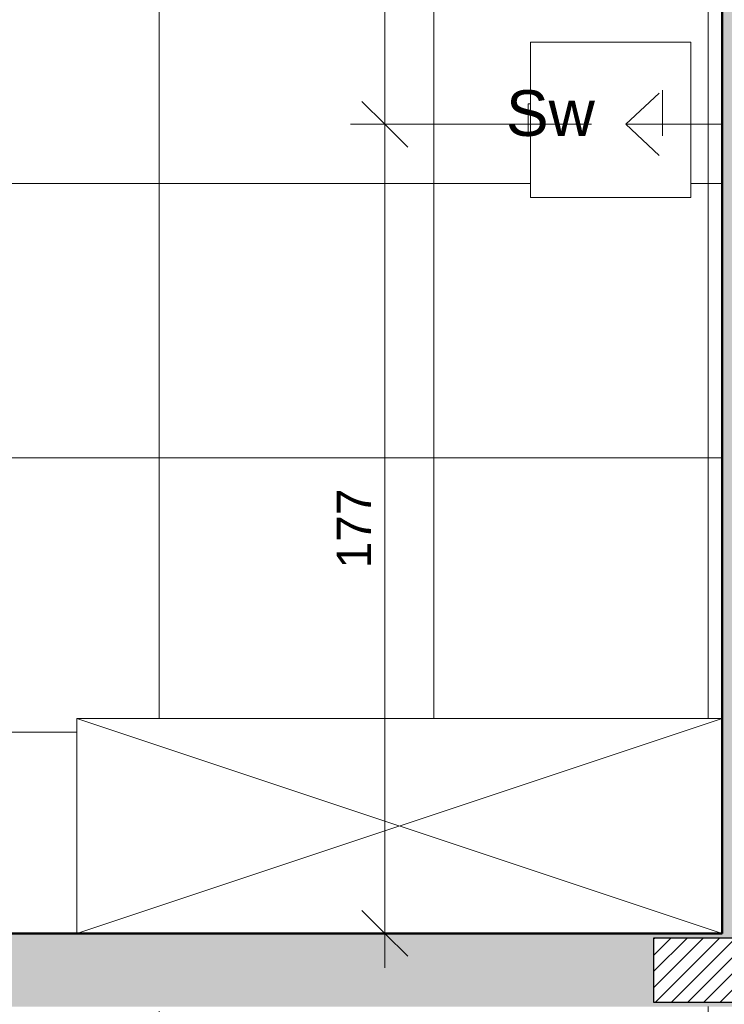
# Model space of a CAD drawing. Header units: metres. Extents: x -8.8 to 33.4, y -18.2 to 5.5.
# Tile 21 of 37: x -2.4 to -0.8, y -15.5 to -13.3. Entities that reach past the tile are written whole.
import ezdxf

# ---------------------------------------------------------------- set-up
doc = ezdxf.new("R2010")
doc.units = ezdxf.units.M
doc.linetypes.add('Projeção', pattern=[0.003969, 0.002381, -0.001587])
for name, color, linetype, lineweight in [('A-ANNO-DIMS', 7, 'Continuous', 9), ('A-ANNO-DIMS-50', 7, 'Continuous', 9), ('A-DETL-GENF', 7, 'Continuous', 5), ('A-FLOR-OVHD', 7, 'Projeção', 5), ('A-FLOR-PATT', 7, 'Continuous', 5), ('A-WALL-PATT', 7, 'Continuous', 5), ('G-ANNO-TEXT', 7, 'Continuous', 9), ('I-FURN', 7, 'Continuous', 5), ('I-WALL', 7, 'Continuous', 5)]:
    doc.layers.add(name, color=color, linetype=linetype, lineweight=lineweight)
doc.layers.add('A-DETL', color=7, linetype='Continuous', lineweight=5, true_color=0x00a600)
doc.styles.add('Arial', font='arial.ttf', dxfattribs={"height": 0.1})
doc.styles.add('Arial_1', font='arial.ttf', dxfattribs={"height": 0.075})
doc.dimstyles.new('Com_linha__ref__contínua__-_Cor_Vermelha_Arial_1_5mm_2', dxfattribs={"dimscale": 0.3048, "dimtxt": 0.076519, "dimasz": 0.328084, "dimexe": 0.246063, "dimexo": 0.246063, "dimgap": 0.024606, "dimtad": 1, "dimdec": 1, "dimlfac": 100, "dimrnd": 0.1, "dimdsep": 46, "dimtxsty": 'Arial_1', "dimblk1": 'OBLIQUE', "dimblk2": 'OBLIQUE', "dimsah": 1, "dimcen": 0.09, "dimdle": 0.246063, "dimazin": 0, "dimtfac": 1, "dimtdec": 4, "dimtix": 1, "dimtmove": 0, "dimatfit": 3, "dimfxl": 1, "dimtvp": 1, "dimtolj": 1, "dimtzin": 0, "dimarcsym": 2})

# ---------------------------------------------------------------- blocks, each defined once
blk = doc.blocks.new('Armário - Closet - Porta com armação dupla 2 - Armário - Closet - Porta com armação dupla 2-3014207-PTS_ ELETRICOS')
at = {"layer": 'I-FURN', "color": 9, "true_color": 0xc0c0c0}
for p, q in [((0.705, 0), (-0.705, 0.47)), ((-0.705, 0), (0.705, 0.47)), ((-0.705, 0.47), (0.705, 0.47)), ((-0.705, 0.47), (-0.705, 0.452)), ((0.6925, 0.47), (-0.6925, 0.47)), ((0.705, 0.452), (0.705, 0.47)), ((-0.705, 0.452), (-0.705, 0)), ((0.705, 0), (0.705, 0.452)), ((-0.705, 0), (0.705, 0))]:
    blk.add_line(p, q, dxfattribs=at)
blk = doc.blocks.new('Bed_Side_Table_5122 - 450x350x450-3010628-PTS_ ELETRICOS')
at = {"layer": 'I-FURN', "color": 9, "true_color": 0xc0c0c0}
for p, q in [((0.17, 0.1014), (-0.17, 0.1014)), ((-0.17, 0.1014), (-0.17, -0.2486)), ((0.17, -0.2486), (0.17, 0.1014)), ((-0.17, -0.2486), (-0.035, -0.2486)), ((-0.035, -0.2486), (-0.035, -0.254)), ((-0.035, -0.2486), (0.035, -0.2486)), ((-0.035, -0.254), (0.035, -0.254)), ((0.035, -0.254), (0.035, -0.2486)), ((0.035, -0.2486), (0.17, -0.2486))]:
    blk.add_line(p, q, dxfattribs=at)
blk = doc.blocks.new('DIMBLOCK11-PTS_ ELETRICOS')
at = {"layer": 'A-ANNO-DIMS-50', "color": 242, "true_color": 0xbd2b2e, "transparency": 16777216}
for p, q in [((-1.5607, -13.545), (-1.6107, -13.495)), ((-1.5607, -13.545), (-1.6357, -13.545)), ((-1.5607, -15.39), (-1.5607, -13.545)), ((-1.5607, -13.545), (-1.5107, -13.595)), ((-1.5607, -13.545), (-1.1086, -13.545)), ((-1.5607, -15.315), (-1.6107, -15.265)), ((-1.5607, -15.315), (-1.6357, -15.315)), ((-1.5607, -15.315), (-1.5107, -15.365)), ((-1.5607, -15.315), (-1.5564, -15.315))]:
    blk.add_line(p, q, dxfattribs=at)
at = {"layer": 'A-ANNO-DIMS-50', "color": 0, "transparency": 16777216, "insert": (-1.6656, -14.5166), "char_height": 0.075, "width": 0.207662, "attachment_point": 1, "rotation": 90, "line_spacing_factor": 0.941778, "style": 'Arial_1'}
blk.add_mtext('177', dxfattribs=at)
blk = doc.blocks.new('_Oblique')
at = {"color": 0, "linetype": 'ByBlock', "lineweight": -2}
blk.add_line((-0.5, -0.5), (0.5, 0.5), dxfattribs=at)
blk = doc.blocks.new('DIMBLOCK12-PTS_ ELETRICOS')
at = {"layer": 'A-ANNO-DIMS-50', "color": 242, "true_color": 0xbd2b2e, "transparency": 16777216}
for p, q in [((-1.5607, -11.645), (-1.6107, -11.595)), ((-1.5607, -11.645), (-1.6357, -11.645)), ((-1.5607, -13.545), (-1.5607, -11.645)), ((-1.5607, -11.645), (-1.5107, -11.695)), ((-1.5607, -11.645), (-1.1086, -11.645)), ((-1.5607, -13.545), (-1.6107, -13.495)), ((-1.5607, -13.545), (-1.6357, -13.545)), ((-1.5607, -13.545), (-1.5107, -13.595)), ((-1.5607, -13.545), (-1.1086, -13.545))]:
    blk.add_line(p, q, dxfattribs=at)
at = {"layer": 'A-ANNO-DIMS-50', "color": 0, "transparency": 16777216, "insert": (-1.6656, -12.6816), "char_height": 0.075, "width": 0.207662, "attachment_point": 1, "rotation": 90, "line_spacing_factor": 0.941778, "style": 'Arial_1'}
blk.add_mtext('190', dxfattribs=at)

msp = doc.modelspace()

# ---------------------------------------------------------------- hatches: boundary and pattern name
at = {"layer": 'A-DETL-GENF', "true_color": 0x464646}
h = msp.add_hatch(dxfattribs=at)
h.set_pattern_fill('FP_5', color=49, style=0, pattern_type=2)
h.set_pattern_definition([(45, (0, 0), (-0.01767767, 0.01767767), [])])
h.paths.add_polyline_path([(-8.3236, -18.225), (-8.0236, -18.225), (-8.0236, -18.085), (-8.3236, -18.085)])
h.paths.add_polyline_path([(0.1964, -18.225), (0.4964, -18.225), (0.4964, -18.085), (0.1964, -18.085)])
h.paths.add_polyline_path([(-3.0637, -18.225), (-3.0637, -18.085), (-3.3637, -18.085), (-3.3637, -18.225), (-3.1287, -18.225)])
h.paths.add_polyline_path([(-6.0237, -18.225), (-6.0237, -18.085), (-6.3237, -18.085), (-6.3237, -18.225), (-6.0886, -18.225)])
h.paths.add_polyline_path([(0.4964, -15.625), (0.4964, -15.325), (0.3564, -15.325), (0.3564, -15.625), (0.4664, -15.625)])
h.paths.add_polyline_path([(-3.3737, -15.465), (-3.0737, -15.465), (-3.0737, -15.325), (-3.3737, -15.325)])
h.paths.add_polyline_path([(-0.8986, -15.465), (-0.6736, -15.465), (-0.6736, -15.325), (-0.9736, -15.325), (-0.9736, -15.465)])
h.paths.add_polyline_path([(-5.2937, -15.465), (-4.9937, -15.4649), (-4.9937, -15.325), (-5.2937, -15.325), (-5.2937, -15.4375)])
h.paths.add_polyline_path([(-6.3237, -15.465), (-6.0237, -15.4649), (-6.0237, -15.325), (-6.3237, -15.325), (-6.3237, -15.4575)])
h.paths.add_polyline_path([(-8.3236, -15.465), (-8.0236, -15.465), (-8.0236, -15.325), (-8.3236, -15.325)])
h.paths.add_polyline_path([(0.3564, -14.515), (0.4964, -14.515), (0.4964, -14.215), (0.3564, -14.215), (0.3564, -14.4785)])
h.paths.add_polyline_path([(-3.3737, -14.2649), (-3.2337, -14.2649), (-3.2337, -13.9649), (-3.3737, -13.9649), (-3.3737, -14.2388)])
h.paths.add_polyline_path([(-5.1136, -14.2649), (-4.9937, -14.2649), (-4.9937, -13.9649), (-5.1337, -13.9649), (-5.1337, -14.2649)])
h.paths.add_polyline_path([(-0.8136, -11.545), (-0.6736, -11.545), (-0.6736, -11.245), (-0.8136, -11.245), (-0.8136, -11.385)])
h.paths.add_polyline_path([(-3.2337, -11.545), (-3.2337, -11.245), (-3.3737, -11.245), (-3.3737, -11.545), (-3.2926, -11.545)])
h.paths.add_polyline_path([(-7.6622, -11.385), (-7.3937, -11.385), (-7.3937, -11.245), (-7.6937, -11.245), (-7.6937, -11.385)])
h.paths.add_polyline_path([(-5.1337, -11.3849), (-4.8337, -11.3849), (-4.8337, -11.2449), (-5.1337, -11.2449), (-5.1337, -11.3752)])
at = {"layer": 'A-FLOR-PATT', "true_color": 0x787878}
h = msp.add_hatch(dxfattribs=at)
h.set_pattern_fill('FP_3', color=8, style=0, pattern_type=2)
h.set_pattern_definition([(0, (-2.654, -16.075), (0, 0.6), []), (90, (-2.654, -16.075), (-0.6, 4e-17), [])])
h.paths.add_polyline_path([(-2.8437, -17.675), (-2.8437, -17.6167), (-2.8637, -17.6134), (-2.8637, -17.6563)])
h.paths.add_polyline_path([(-1.9837, -15.845), (-1.9087, -15.845), (-1.9837, -15.925)])
h.paths.add_polyline_path([(-1.9837, -15.765), (-1.9087, -15.765), (-1.9837, -15.845)])
h.paths.add_polyline_path([(-1.9837, -15.685), (-1.9087, -15.685), (-1.9837, -15.765)])
h.paths.add_polyline_path([(-5.4774, -18.075), (-5.2136, -18.0748), (-5.2136, -17.575), (-4.0136, -17.575), (-4.0136, -18.075), (-3.2137, -18.0748), (-3.2137, -17.825), (-3.2834, -17.825), (-3.2834, -18.0451), (-3.9439, -18.045), (-3.9439, -17.945), (-4.0087, -17.945), (-3.9439, -17.8759), (-3.9439, -17.865), (-4.0087, -17.865), (-3.9439, -17.7959), (-3.9437, -17.4335), (-3.2834, -17.4335), (-3.2834, -17.525), (-3.2137, -17.525), (-3.2137, -17.275), (-3.2337, -17.275), (-3.2337, -16.405), (-2.8637, -16.405), (-2.8634, -16.4389), (-2.8009, -16.4284), (-2.7, -16.4229), (-2.597, -16.4295), (-2.5094, -16.4448), (-2.5078, -16.4427), (-2.5048, -16.4402), (-2.5016, -16.4387), (-2.5001, -16.4382), (-2.4956, -16.4382), (-2.491, -16.4399), (-2.4885, -16.4418), (-2.4865, -16.444), (-2.4849, -16.4473), (-2.4841, -16.4508), (-2.4843, -16.4544), (-2.4865, -16.467), (-2.4918, -16.5224), (-2.4926, -16.5247), (-2.4991, -16.531), (-2.5046, -16.5311), (-2.5137, -16.5275), (-2.5137, -16.575), (-2.2937, -16.575), (-2.2937, -16.5275), (-2.2947, -16.5277), (-2.3035, -16.531), (-2.3099, -16.5299), (-2.3148, -16.525), (-2.3168, -16.5143), (-2.3221, -16.4576), (-2.323, -16.4546), (-2.3233, -16.4532), (-2.3229, -16.4485), (-2.3212, -16.4447), (-2.3186, -16.4415), (-2.3164, -16.4399), (-2.3137, -16.4387), (-2.3106, -16.438), (-2.3053, -16.4389), (-2.3019, -16.4406), (-2.2994, -16.4428), (-2.2968, -16.4448), (-2.2009, -16.4284), (-2.1, -16.4229), (-1.997, -16.4295), (-1.9094, -16.4448), (-1.9078, -16.4427), (-1.9048, -16.4402), (-1.9016, -16.4387), (-1.9001, -16.4382), (-1.8956, -16.4382), (-1.891, -16.4399), (-1.8885, -16.4418), (-1.8862, -16.4445), (-1.8849, -16.4473), (-1.8841, -16.4508), (-1.8843, -16.4544), (-1.8865, -16.467), (-1.8918, -16.5224), (-1.8926, -16.5247), (-1.8991, -16.531), (-1.9046, -16.5311), (-1.9137, -16.5275), (-1.9137, -16.575), (-1.8037, -16.575), (-1.7907, -16.5767), (-1.7787, -16.5817), (-1.7683, -16.5897), (-1.7604, -16.6), (-1.7554, -16.6121), (-1.7537, -16.625), (-1.7537, -17.425), (-1.7554, -17.438), (-1.7604, -17.45), (-1.7683, -17.4604), (-1.7787, -17.4683), (-1.7907, -17.4733), (-1.8037, -17.475), (-1.9137, -17.4754), (-1.9137, -17.5245), (-1.9127, -17.5244), (-1.9039, -17.521), (-1.8986, -17.5211), (-1.8926, -17.5274), (-1.891, -17.5335), (-1.8848, -17.5953), (-1.884, -17.6), (-1.8845, -17.6036), (-1.8857, -17.6067), (-1.8888, -17.6106), (-1.891, -17.6121), (-1.8937, -17.6134), (-1.8966, -17.6141), (-1.9016, -17.6134), (-1.9051, -17.6117), (-1.9079, -17.6092), (-1.9103, -17.6072), (-2.0065, -17.6237), (-2.1037, -17.6294), (-2.2104, -17.6226), (-2.2979, -17.6073), (-2.2994, -17.6093), (-2.3026, -17.6119), (-2.3058, -17.6134), (-2.3083, -17.6139), (-2.3127, -17.6136), (-2.3153, -17.6127), (-2.3189, -17.6102), (-2.3212, -17.6074), (-2.3225, -17.6048), (-2.3232, -17.6013), (-2.3229, -17.5967), (-2.3209, -17.585), (-2.3157, -17.5308), (-2.3143, -17.5263), (-2.3094, -17.5217), (-2.3027, -17.521), (-2.2937, -17.5245), (-2.2937, -17.475), (-2.5137, -17.4754), (-2.5132, -17.5245), (-2.5123, -17.5242), (-2.5039, -17.521), (-2.4986, -17.5211), (-2.4926, -17.5274), (-2.491, -17.5335), (-2.4848, -17.5953), (-2.484, -17.6), (-2.4845, -17.6036), (-2.4857, -17.6067), (-2.4888, -17.6106), (-2.491, -17.6121), (-2.4937, -17.6134), (-2.4966, -17.6141), (-2.5016, -17.6134), (-2.5051, -17.6117), (-2.5079, -17.6092), (-2.5103, -17.6072), (-2.6065, -17.6237), (-2.7073, -17.6292), (-2.8104, -17.6226), (-2.8218, -17.6206), (-2.7637, -17.675), (-2.8637, -17.675), (-2.8637, -18.075), (0.3464, -18.075), (0.3464, -15.475), (-1.0286, -15.475), (-1.0286, -15.485), (-1.2286, -15.485), (-1.2286, -15.6374), (-1.939, -15.6374), (-1.9837, -15.685), (-1.9837, -15.6374), (-2.0286, -15.6374), (-2.0286, -15.485), (-2.2286, -15.485), (-2.2286, -15.475), (-3.3837, -15.475), (-3.3834, -15.235), (-3.2629, -15.235), (-3.2629, -15.255), (-3.2237, -15.255), (-3.2237, -15.315), (-2.2336, -15.315), (-2.2336, -14.845), (-0.8236, -14.845), (-0.8236, -13.295), (-2.7236, -13.295), (-2.7236, -11.895), (-0.8236, -11.895), (-0.8236, -11.395), (-3.2217, -11.395), (-3.2217, -14.365), (-3.2237, -14.365), (-3.2237, -14.375), (-3.2537, -14.375), (-3.2537, -14.395), (-3.3837, -14.395), (-3.3837, -14.275), (-3.5037, -14.275), (-3.5037, -14.395), (-3.9037, -14.395), (-3.9037, -14.275), (-4.9836, -14.275), (-4.9836, -14.395), (-5.1136, -14.395), (-5.1136, -14.375), (-5.1436, -14.375), (-5.1436, -11.395), (-5.6437, -11.395), (-5.6437, -12.295), (-7.5437, -12.295), (-7.5437, -12.895), (-5.6437, -12.895), (-5.6437, -13.795), (-7.5437, -13.795), (-7.5437, -13.905), (-7.0737, -13.905), (-7.0737, -15.315), (-5.1436, -15.315), (-5.1436, -15.255), (-5.1043, -15.255), (-5.1043, -15.235), (-4.9836, -15.235), (-4.9836, -15.475), (-6.0136, -15.475), (-6.0136, -18.075), (-5.7895, -18.075)])
h.paths.add_polyline_path([(-1.106, -18.045), (-1.2076, -18.045), (-1.2076, -17.2322), (-1.106, -17.2322), (-1.106, -17.1814), (0.2148, -17.1814), (0.2148, -17.2322), (0.3164, -17.2322), (0.3164, -18.045), (-0.4456, -18.045)])
h.paths.add_polyline_path([(-5.642, -18.045), (-5.9936, -18.045), (-5.9936, -17.4125), (-5.9513, -17.4125), (-5.9513, -17.393), (-5.271, -17.393), (-5.271, -17.4125), (-5.2336, -17.4125), (-5.2336, -18.045), (-5.6335, -18.045)])
h.paths.add_polyline_path([(-4.6136, -17.7955), (-4.6084, -17.7948), (-4.6036, -17.7928), (-4.5994, -17.7897), (-4.5963, -17.7855), (-4.5943, -17.7807), (-4.5936, -17.7755), (-4.5943, -17.7703), (-4.5963, -17.7655), (-4.5994, -17.7614), (-4.6036, -17.7582), (-4.6084, -17.7562), (-4.6136, -17.7555), (-4.6188, -17.7562), (-4.6236, -17.7582), (-4.6277, -17.7614), (-4.6309, -17.7655), (-4.6329, -17.7703), (-4.6336, -17.7755), (-4.6329, -17.7807), (-4.6309, -17.7855), (-4.6277, -17.7897), (-4.6236, -17.7928), (-4.6188, -17.7948)])
h.paths.add_polyline_path([(-2.1037, -17.588), (-2.0065, -17.5822), (-1.9133, -17.5654), (-1.9159, -17.5395), (-2.2919, -17.5398), (-2.2941, -17.5659), (-2.1996, -17.5825), (-2.1335, -17.5863)])
h.paths.add_polyline_path([(-2.7037, -17.588), (-2.6065, -17.5822), (-2.5133, -17.5654), (-2.5159, -17.5395), (-2.8637, -17.5395), (-2.8634, -17.5713), (-2.7996, -17.5825), (-2.7335, -17.5863)])
h.paths.add_polyline_path([(-1.9159, -17.5349), (-1.9159, -17.5325), (-1.916, -17.5333)])
h.paths.add_polyline_path([(-2.5159, -17.5349), (-2.5159, -17.5325), (-2.516, -17.5333)])
h.paths.add_polyline_path([(-3.8388, -17.4188), (-3.9437, -17.4188), (-3.9437, -17.3806), (-3.9025, -17.3806), (-3.9005, -17.3533), (-3.8929, -17.3457), (-3.8842, -17.3458), (-3.8761, -17.3538), (-3.8748, -17.3806), (-3.2834, -17.3806), (-3.2834, -17.4188), (-3.7608, -17.4188)])
h.paths.add_polyline_path([(-1.9161, -16.5201), (-1.9157, -16.5187), (-1.916, -16.5188)])
h.paths.add_polyline_path([(-2.5161, -16.5201), (-2.5157, -16.5187), (-2.516, -16.5188)])
h.paths.add_polyline_path([(-2.2002, -16.5125), (-1.9154, -16.5123), (-1.9143, -16.4987), (-1.9132, -16.4862), (-2.0078, -16.4696), (-2.1037, -16.4641), (-2.2002, -16.4697), (-2.2941, -16.4864), (-2.2915, -16.5125), (-2.2782, -16.5125)])
h.paths.add_polyline_path([(-2.7464, -16.5125), (-2.5154, -16.5123), (-2.5143, -16.4987), (-2.5132, -16.4862), (-2.6078, -16.4696), (-2.7037, -16.4641), (-2.8009, -16.4698), (-2.8637, -16.4808), (-2.8634, -16.5125), (-2.7996, -16.5125)])
h.paths.add_polyline_path([(-0.9837, -15.685), (-0.9837, -15.605), (-0.9087, -15.605)])
h.paths.add_polyline_path([(-3.0337, -15.685), (-3.0337, -15.605), (-2.9587, -15.605)])
h.paths.add_polyline_path([(-5.8632, -15.2918), (-5.906, -15.2904), (-5.9477, -15.2803), (-5.9477, -15.2439), (-5.9577, -15.2439), (-5.9577, -15.2339), (-5.9977, -15.2339), (-5.9977, -15.1939), (-5.9579, -15.1939), (-5.9579, -15.1839), (-5.9479, -15.1839), (-5.9479, -15.1486), (-5.9062, -15.1386), (-5.861, -15.1376), (-5.8211, -15.1445), (-5.8279, -15.1639), (-5.8633, -15.158), (-5.8947, -15.158), (-5.9279, -15.1639), (-5.9279, -15.1839), (-5.9179, -15.1839), (-5.9179, -15.1939), (-5.1133, -15.1939), (-5.1133, -15.2339), (-5.9177, -15.2339), (-5.9177, -15.2439), (-5.9277, -15.2439), (-5.9277, -15.265), (-5.8946, -15.271), (-5.8609, -15.271), (-5.8277, -15.265), (-5.8209, -15.2845), (-5.8609, -15.2914)])
h.paths.add_polyline_path([(-2.5041, -15.2918), (-2.5464, -15.2845), (-2.5396, -15.265), (-2.5041, -15.271), (-2.4727, -15.271), (-2.4396, -15.265), (-2.4396, -15.2439), (-2.4496, -15.2439), (-2.4496, -15.2339), (-3.254, -15.2339), (-3.254, -15.1939), (-2.4494, -15.1939), (-2.4494, -15.1839), (-2.4394, -15.1839), (-2.4394, -15.1639), (-2.4726, -15.158), (-2.5062, -15.158), (-2.5394, -15.1639), (-2.5462, -15.1445), (-2.504, -15.1372), (-2.4611, -15.1386), (-2.4194, -15.1486), (-2.4194, -15.1839), (-2.4094, -15.1839), (-2.4094, -15.1939), (-2.3696, -15.1939), (-2.3696, -15.2339), (-2.4096, -15.2339), (-2.4096, -15.2439), (-2.4196, -15.2439), (-2.4196, -15.2803), (-2.4612, -15.2904), (-2.4727, -15.2908)])
h.paths.add_polyline_path([(-3.0137, -13.915), (-3.0937, -13.915), (-3.0937, -13.84)])
h.paths.add_polyline_path([(-5.3536, -13.915), (-5.2736, -13.84), (-5.2736, -13.915)])
h.paths.add_polyline_path([(-0.892, -13.705), (-1.242, -13.705), (-1.242, -13.57), (-1.2474, -13.57), (-1.2474, -13.5), (-1.242, -13.5), (-1.242, -13.365), (-0.892, -13.365), (-0.892, -13.57)])
h.paths.add_polyline_path([(-1.242, -11.8253), (-1.242, -11.6903), (-1.2474, -11.6903), (-1.2474, -11.6203), (-1.242, -11.6203), (-1.242, -11.4853), (-0.892, -11.4853), (-0.892, -11.8253), (-1.1712, -11.8253)])
at = {"layer": 'A-WALL-PATT', "true_color": 0x808080}
h = msp.add_hatch(color=8, dxfattribs=at)
h.paths.add_polyline_path([(-0.8236, -15.315), (-0.6636, -15.315), (-0.6636, -11.235), (-0.8236, -11.235), (-0.8236, -14.4785)])
h.paths.add_polyline_path([(-0.6736, -11.545), (-0.8136, -11.545), (-0.8136, -11.245), (-0.6736, -11.245)])
h = msp.add_hatch(color=8, dxfattribs=at)
h.paths.add_polyline_path([(-3.3737, -15.475), (-0.7436, -15.475), (-0.7436, -15.465), (-0.9736, -15.465), (-0.9736, -15.325), (-0.7436, -15.325), (-0.7436, -15.315), (-3.3837, -15.315), (-3.3837, -15.475)])
h.paths.add_polyline_path([(-3.3737, -15.465), (-3.3737, -15.325), (-3.0737, -15.325), (-3.0737, -15.465)])

# ---------------------------------------------------------------- linework, layer by layer
at = {"layer": 'A-DETL', "color": 7}
msp.add_line((-1.0336, -13.545), (-0.8236, -13.545), dxfattribs=at)
at = {"layer": 'A-DETL', "color": 7, "lineweight": 50}
for p, q in [((-0.8236, -14.695), (-0.8236, -15.315)), ((-0.8236, -15.315), (-2.3481, -15.315))]:
    msp.add_line(p, q, dxfattribs=at)
at = {"layer": 'A-DETL', "color": 7, "lineweight": 25}
for p, q in [((-0.6736, -15.325), (-0.9736, -15.325)), ((-0.9736, -15.325), (-0.9736, -15.465)), ((-0.9736, -15.465), (-0.6736, -15.465))]:
    msp.add_line(p, q, dxfattribs=at)
at = {"layer": 'A-FLOR-OVHD'}
for p, q in [((-1.0336, -13.545), (-0.9536, -13.47)), ((-0.9536, -13.47), (-0.9536, -13.62)), ((-1.0336, -13.545), (-0.9536, -13.62))]:
    msp.add_line(p, q, dxfattribs=at)
at = {"layer": 'I-WALL', "lineweight": 50}
for p, q in [((-0.8236, -11.395), (-0.8236, -14.845)), ((-2.2336, -15.315), (-3.2237, -15.315))]:
    msp.add_line(p, q, dxfattribs=at)

# ---------------------------------------------------------------- block references
at = {"layer": 'I-FURN', "color": 9, "true_color": 0xc0c0c0, "rotation": 269.9999999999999}
msp.add_blockref('Bed_Side_Table_5122 - 450x350x450-3010628-PTS_ ELETRICOS', (-0.9934, -13.535), dxfattribs=at)
at = {"layer": 'I-FURN', "color": 9, "true_color": 0xc0c0c0}
msp.add_blockref('Armário - Closet - Porta com armação dupla 2 - Armário - Closet - Porta com armação dupla 2-3014207-PTS_ ELETRICOS', (-1.5286, -15.315), dxfattribs=at)

# ---------------------------------------------------------------- texts
at = {"layer": 'G-ANNO-TEXT', "insert": (-1.2957, -13.4704), "char_height": 0.1, "width": 0.232489, "attachment_point": 1, "style": 'Arial'}
msp.add_mtext('Sw', dxfattribs=at)

# ---------------------------------------------------------------- dimensions: what is measured, and where the dimension line sits
at = {"layer": 'A-ANNO-DIMS', "color": 242, "true_color": 0xbd2b2e}
for base, p1, p2, override, picture, middle in [((-1.5607, -11.645), (-1.0336, -13.545), (-1.0336, -11.645), {"dimpost": '<>', "dimfxl": 1.9}, 'DIMBLOCK12-PTS_ ELETRICOS', (-1.6065, -12.595)), ((-1.5607, -13.545), (-1.6314, -15.315), (-1.0336, -13.545), {"dimpost": '<>', "dimfxl": 1.868228}, 'DIMBLOCK11-PTS_ ELETRICOS', (-1.6058, -14.43))]:
    dim = msp.add_linear_dim(base=base, p1=p1, p2=p2, angle=90, dimstyle='Com_linha__ref__contínua__-_Cor_Vermelha_Arial_1_5mm_2', override=override, dxfattribs=at)
    dim.commit()
    dim.dimension.update_dxf_attribs({"geometry": picture, "text_midpoint": middle})

doc.saveas('drawing.dxf')
